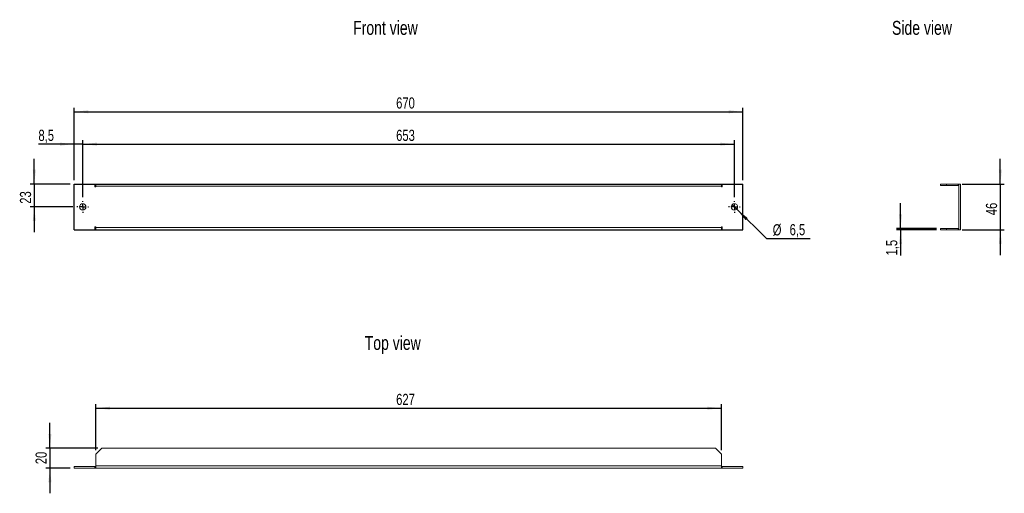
# Model space of a CAD drawing. Header units: millimetres. Extents: x 27 to 274, y 78 to 196.
import ezdxf

# ---------------------------------------------------------------- set-up
doc = ezdxf.new("R2010")
doc.units = ezdxf.units.MM
doc.layers.add('FORMAT', color=7, linetype='Continuous')
doc.styles.add('SLDTEXTSTYLE0', font='TXT', dxfattribs={"width": 0.75})
doc.dimstyles.new('SLDDIMSTYLE0', dxfattribs={"dimtxt": 2.8, "dimasz": 3.556, "dimexe": 0, "dimexo": 0.0625, "dimgap": 0.7, "dimtad": 1, "dimlfac": 4, "dimrnd": 1e-09, "dimzin": 12, "dimdsep": 46, "dimtxsty": 'SLDTEXTSTYLE0', "dimsah": 1, "dimcen": 0.09, "dimadec": 0, "dimazin": 3, "dimtfac": 1, "dimtofl": 0, "dimtmove": 0, "dimatfit": 3, "dimfxl": 1, "dimfrac": 2, "dimtolj": 1, "dimtzin": 12, "dimarcsym": 0})
doc.dimstyles.new('SLDDIMSTYLE1', dxfattribs={"dimtxt": 2.8, "dimasz": 3.556, "dimexe": 0, "dimexo": 0.0625, "dimgap": 0.7, "dimtad": 1, "dimdec": 1, "dimlfac": 4, "dimrnd": 1e-09, "dimzin": 12, "dimdsep": 46, "dimtxsty": 'SLDTEXTSTYLE0', "dimsah": 1, "dimcen": 0.09, "dimadec": 0, "dimazin": 3, "dimtfac": 1, "dimtdec": 1, "dimtmove": 0, "dimatfit": 0, "dimfxl": 1, "dimfrac": 2, "dimtolj": 1, "dimtzin": 12, "dimarcsym": 0})
doc.dimstyles.new('SLDDIMSTYLE2', dxfattribs={"dimtxt": 2.8, "dimasz": 3.556, "dimexe": 0, "dimexo": 0.0625, "dimgap": 0.7, "dimtad": 1, "dimlfac": 4, "dimrnd": 1e-09, "dimzin": 12, "dimdsep": 46, "dimtxsty": 'SLDTEXTSTYLE0', "dimsah": 1, "dimcen": 0.09, "dimadec": 0, "dimazin": 3, "dimtfac": 1, "dimtmove": 0, "dimatfit": 0, "dimfxl": 1, "dimfrac": 2, "dimtolj": 1, "dimtzin": 12, "dimarcsym": 0})
doc.dimstyles.new('SLDDIMSTYLE3', dxfattribs={"dimtxt": 2.8, "dimasz": 3.556, "dimexe": 0, "dimexo": 0.0625, "dimgap": 0.7, "dimtad": 0, "dimtih": 1, "dimtoh": 1, "dimdec": 1, "dimlfac": 4, "dimrnd": 1e-09, "dimzin": 12, "dimdsep": 46, "dimtxsty": 'SLDTEXTSTYLE0', "dimblk1": 'NONE', "dimsah": 1, "dimcen": 0, "dimadec": 0, "dimazin": 3, "dimtfac": 1, "dimtdec": 1, "dimtmove": 0, "dimatfit": 3, "dimldrblk": 'NONE', "dimfxl": 1, "dimfrac": 2, "dimtolj": 1, "dimtzin": 12, "dimarcsym": 0})
doc.dimstyles.new('SLDDIMSTYLE4', dxfattribs={"dimtxt": 2.8, "dimasz": 3.556, "dimexe": 0, "dimexo": 0.0625, "dimgap": 0.7, "dimtad": 1, "dimdec": 1, "dimlfac": 4, "dimrnd": 1e-09, "dimzin": 12, "dimdsep": 46, "dimtxsty": 'SLDTEXTSTYLE0', "dimsah": 1, "dimcen": 0.09, "dimadec": 0, "dimazin": 3, "dimtfac": 1, "dimtmove": 0, "dimatfit": 0, "dimfxl": 1, "dimfrac": 2, "dimtolj": 1, "dimtzin": 12, "dimarcsym": 0})

# ---------------------------------------------------------------- blocks, each defined once
blk = doc.blocks.new('_D')
at = {"layer": 'FORMAT'}
for p, q in [((41.11, 156.1), (41.11, 174.22)), ((41.11, 173.22), (208.61, 173.22)), ((208.61, 156.1), (208.61, 174.22))]:
    blk.add_line(p, q, dxfattribs=at)
for points in [[(41.11, 173.22), (44.67, 172.84), (44.67, 173.6)], [(208.61, 173.22), (205.06, 173.6), (205.06, 172.84)]]:
    blk.add_solid(points, dxfattribs=at)
at = {"layer": 'FORMAT', "insert": (121.76, 176.83), "char_height": 2.8, "attachment_point": 1, "style": 'SLDTEXTSTYLE0'}
blk.add_mtext('670', dxfattribs=at)
blk = doc.blocks.new('_D_1')
at = {"layer": 'FORMAT'}
for p, q in [((41.11, 156.1), (41.11, 166.1)), ((43.24, 151.79), (43.24, 166.1)), ((41.11, 165.1), (32.15, 165.1)), ((43.24, 165.1), (41.11, 165.1)), ((43.24, 165.1), (49.59, 165.1))]:
    blk.add_line(p, q, dxfattribs=at)
for points in [[(41.11, 165.1), (37.56, 165.48), (37.56, 164.72)], [(43.24, 165.1), (46.8, 164.72), (46.8, 165.48)]]:
    blk.add_solid(points, dxfattribs=at)
at = {"layer": 'FORMAT', "insert": (32.15, 168.71), "char_height": 2.8, "attachment_point": 1, "style": 'SLDTEXTSTYLE0'}
blk.add_mtext('8,5', dxfattribs=at)
blk = doc.blocks.new('_D_2')
at = {"layer": 'FORMAT'}
for p, q in [((43.24, 151.79), (43.24, 166.1)), ((206.49, 151.79), (206.49, 166.1)), ((43.24, 165.1), (206.49, 165.1))]:
    blk.add_line(p, q, dxfattribs=at)
for points in [[(43.24, 165.1), (46.8, 164.72), (46.8, 165.48)], [(206.49, 165.1), (202.93, 165.48), (202.93, 164.72)]]:
    blk.add_solid(points, dxfattribs=at)
at = {"layer": 'FORMAT', "insert": (121.76, 168.71), "char_height": 2.8, "attachment_point": 1, "style": 'SLDTEXTSTYLE0'}
blk.add_mtext('653', dxfattribs=at)
blk = doc.blocks.new('_D_3')
at = {"layer": 'FORMAT'}
for p, q in [((31.11, 155.1), (31.11, 161.45)), ((40.11, 155.1), (30.11, 155.1)), ((31.11, 155.1), (31.11, 149.35)), ((40.8, 149.35), (30.11, 149.35)), ((31.11, 149.35), (31.11, 143))]:
    blk.add_line(p, q, dxfattribs=at)
for points in [[(31.11, 155.1), (31.5, 158.66), (30.73, 158.66)], [(31.11, 149.35), (30.73, 145.8), (31.5, 145.8)]]:
    blk.add_solid(points, dxfattribs=at)
at = {"layer": 'FORMAT', "insert": (27.51, 150.16), "char_height": 2.8, "attachment_point": 1, "rotation": 90, "style": 'SLDTEXTSTYLE0'}
blk.add_mtext('23', dxfattribs=at)
blk = doc.blocks.new('_D_4')
at = {"layer": 'FORMAT'}
for p, q in [((205.91, 149.92), (207.07, 148.78)), ((207.07, 148.78), (214.51, 141.4)), ((214.51, 141.4), (225.49, 141.4))]:
    blk.add_line(p, q, dxfattribs=at)
blk.add_solid([(207.07, 148.78), (209.32, 146.01), (209.86, 146.55)], dxfattribs=at)
at = {"layer": 'FORMAT', "char_height": 2.8, "attachment_point": 1, "style": 'SLDTEXTSTYLE0'}
for s, insert in [('%%c', (216.1, 145.01)), ('6,5', (220.32, 145.05))]:
    blk.add_mtext(s, dxfattribs=dict(at, insert=insert))
blk = doc.blocks.new('_NONE')
blk = doc.blocks.new('SW_CENTERMARKSYMBOL_0')
at = {"layer": 'FORMAT', "color": 0}
for p, q in [((-1.25, 0), (-1.4375, 0)), ((0, 0), (-0.625, 0)), ((0, 1.25), (0, 1.4375)), ((0, 0), (0, 0.625)), ((0, 0), (0, -0.625)), ((0, 0), (0.625, 0)), ((1.25, 0), (1.4375, 0)), ((0, -1.25), (0, -1.4375))]:
    blk.add_line(p, q, dxfattribs=at)
blk = doc.blocks.new('SW_CENTERMARKSYMBOL_1')
at = {"layer": 'FORMAT', "color": 0}
for p, q in [((-1.25, 0), (-1.4375, 0)), ((0, 0), (-0.625, 0)), ((0, 1.25), (0, 1.4375)), ((0, 0), (0, 0.625)), ((0, 0), (0, -0.625)), ((0, 0), (0.625, 0)), ((1.25, 0), (1.4375, 0)), ((0, -1.25), (0, -1.4375))]:
    blk.add_line(p, q, dxfattribs=at)
blk = doc.blocks.new('_D_5')
at = {"layer": 'FORMAT'}
for p, q in [((273.11, 155.1), (273.11, 161.45)), ((263.55, 155.1), (274.11, 155.1)), ((273.11, 155.1), (273.11, 143.6)), ((263.55, 143.6), (274.11, 143.6)), ((273.11, 143.6), (273.11, 137.25))]:
    blk.add_line(p, q, dxfattribs=at)
for points in [[(273.11, 155.1), (273.49, 158.66), (272.73, 158.66)], [(273.11, 143.6), (272.73, 140.05), (273.49, 140.05)]]:
    blk.add_solid(points, dxfattribs=at)
at = {"layer": 'FORMAT', "insert": (269.5, 147.28), "char_height": 2.8, "attachment_point": 1, "rotation": 90, "style": 'SLDTEXTSTYLE0'}
blk.add_mtext('46', dxfattribs=at)
blk = doc.blocks.new('_D_6')
at = {"layer": 'FORMAT'}
for p, q in [((248.11, 143.98), (248.11, 150.33)), ((257.11, 143.98), (247.11, 143.98)), ((257.11, 143.6), (247.11, 143.6)), ((248.11, 143.98), (248.11, 143.6)), ((248.11, 143.6), (248.11, 137.18))]:
    blk.add_line(p, q, dxfattribs=at)
for points in [[(248.11, 143.98), (248.49, 147.53), (247.73, 147.53)], [(248.11, 143.6), (247.73, 140.05), (248.49, 140.05)]]:
    blk.add_solid(points, dxfattribs=at)
at = {"layer": 'FORMAT', "insert": (244.5, 137.18), "char_height": 2.8, "attachment_point": 1, "rotation": 90, "style": 'SLDTEXTSTYLE0'}
blk.add_mtext('1,5', dxfattribs=at)
blk = doc.blocks.new('_D_7')
at = {"layer": 'FORMAT'}
for p, q in [((46.49, 88.37), (46.49, 99.87)), ((46.49, 98.87), (203.24, 98.87)), ((203.24, 88.37), (203.24, 99.87))]:
    blk.add_line(p, q, dxfattribs=at)
for points in [[(46.49, 98.87), (50.05, 98.49), (50.05, 99.25)], [(203.24, 98.87), (199.68, 99.25), (199.68, 98.49)]]:
    blk.add_solid(points, dxfattribs=at)
at = {"layer": 'FORMAT', "insert": (121.76, 102.48), "char_height": 2.8, "attachment_point": 1, "style": 'SLDTEXTSTYLE0'}
blk.add_mtext('627', dxfattribs=at)
blk = doc.blocks.new('_D_8')
at = {"layer": 'FORMAT'}
for p, q in [((35.02, 88.87), (35.02, 95.22)), ((46.99, 88.87), (34.02, 88.87)), ((35.02, 88.87), (35.02, 83.87)), ((40.11, 83.87), (34.02, 83.87)), ((35.02, 83.87), (35.02, 77.52))]:
    blk.add_line(p, q, dxfattribs=at)
for points in [[(35.02, 88.87), (35.41, 92.42), (34.64, 92.42)], [(35.02, 83.87), (34.64, 80.31), (35.41, 80.31)]]:
    blk.add_solid(points, dxfattribs=at)
at = {"layer": 'FORMAT', "insert": (31.42, 84.83), "char_height": 2.8, "attachment_point": 1, "rotation": 90, "style": 'SLDTEXTSTYLE0'}
blk.add_mtext('20', dxfattribs=at)

msp = doc.modelspace()

# ---------------------------------------------------------------- linework, layer by layer
at = {"color": 7, "linetype": 'Continuous'}
for p, q in [((41.1149, 143.6017), (41.1149, 155.1017)), ((41.1149, 155.1017), (208.6149, 155.1017)), ((208.6149, 143.6017), (208.6149, 155.1017)), ((41.1149, 143.6017), (208.6149, 143.6017))]:
    msp.add_line(p, q, dxfattribs=at)
at = {"color": 7, "linetype": 'Continuous', "lineweight": 15}
for p, q in [((41.1149, 155.1017), (41.1149, 143.6017)), ((46.3024, 155.1017), (41.1149, 155.1017)), ((46.3024, 155.1017), (46.3024, 154.355)), ((46.3024, 154.355), (46.4899, 154.355)), ((46.4899, 154.5425), (46.4899, 155.1017)), ((46.4899, 155.1017), (203.2399, 155.1017)), ((203.2399, 154.5425), (46.4899, 154.5425)), ((46.4899, 154.355), (46.4899, 154.5425)), ((203.2399, 155.1017), (203.2399, 154.5425)), ((203.2399, 154.5425), (203.2399, 154.355)), ((203.2399, 154.355), (203.4274, 154.355)), ((203.4274, 154.355), (203.4274, 155.1017)), ((208.6149, 155.1017), (203.4274, 155.1017)), ((208.6149, 143.6017), (208.6149, 155.1017)), ((258.1062, 155.1017), (258.1062, 154.7267)), ((259.6088, 155.1017), (258.1062, 155.1017)), ((259.6088, 154.7267), (258.1062, 154.7267)), ((259.6088, 155.1017), (259.6088, 154.7267)), ((262.547, 155.1017), (259.6088, 155.1017)), ((262.547, 154.7267), (259.6088, 154.7267)), ((262.547, 154.7267), (262.547, 155.1017)), ((262.7312, 155.1017), (263.1062, 155.1017)), ((262.7312, 155.1017), (262.7312, 143.6017)), ((263.1062, 155.1017), (263.1062, 143.6017)), ((41.1149, 143.6017), (46.3024, 143.6017)), ((46.4899, 144.3483), (46.3024, 144.3483)), ((46.3024, 144.3483), (46.3024, 143.6017)), ((46.4899, 144.1608), (46.4899, 144.3483)), ((46.4899, 143.6017), (46.4899, 144.1608)), ((46.4899, 144.1608), (203.2399, 144.1608)), ((46.4899, 143.6017), (203.2399, 143.6017)), ((203.4274, 144.3483), (203.2399, 144.3483)), ((203.2399, 144.3483), (203.2399, 144.1608)), ((203.2399, 144.1608), (203.2399, 143.6017)), ((203.4274, 143.6017), (203.4274, 144.3483)), ((203.4274, 143.6017), (208.6149, 143.6017)), ((258.1062, 143.6017), (258.1062, 143.9767)), ((259.6088, 143.9767), (258.1062, 143.9767)), ((259.6088, 143.6017), (258.1062, 143.6017)), ((259.6088, 143.6017), (259.6088, 143.9767)), ((262.547, 143.9767), (259.6088, 143.9767)), ((262.547, 143.6017), (259.6088, 143.6017)), ((262.547, 143.9767), (262.547, 143.6017)), ((262.7312, 143.6017), (263.1062, 143.6017)), ((46.4899, 87.3662), (47.9925, 88.8688)), ((47.9925, 88.8688), (201.7373, 88.8688)), ((201.7373, 88.8688), (203.2399, 87.3662)), ((46.4899, 84.428), (46.4899, 87.3662)), ((203.2399, 87.3662), (203.2399, 84.428)), ((46.3024, 84.2438), (41.1149, 84.2438)), ((41.1149, 84.2438), (41.1149, 83.8688)), ((46.3024, 83.8688), (41.1149, 83.8688)), ((46.3024, 84.2438), (46.3024, 83.8688)), ((46.4899, 84.2438), (46.3024, 84.2438)), ((46.3024, 83.8688), (46.4899, 83.8688)), ((46.4899, 84.428), (203.2399, 84.428)), ((46.4899, 83.8688), (46.4899, 84.428)), ((203.2399, 83.8688), (46.4899, 83.8688)), ((203.2399, 84.428), (203.2399, 83.8688)), ((203.4274, 84.2438), (203.2399, 84.2438)), ((203.2399, 83.8688), (203.4274, 83.8688)), ((203.4274, 84.2438), (203.4274, 83.8688)), ((208.6149, 84.2438), (203.4274, 84.2438)), ((208.6149, 83.8688), (203.4274, 83.8688)), ((208.6149, 84.2438), (208.6149, 83.8688))]:
    msp.add_line(p, q, dxfattribs=at)
at = {"color": 7, "linetype": 'Continuous', "lineweight": 15, "flags": 128}
for points in [[(262.7312, 155.0705), (262.6561, 155.0909), (262.547, 155.1017)], [(262.547, 143.6017), (262.6561, 143.6124), (262.7312, 143.6329)]]:
    msp.add_lwpolyline(points, dxfattribs=at)
at = {"color": 7, "linetype": 'Continuous', "lineweight": 15}
for centre in [(43.2399, 149.3517), (206.4899, 149.3517)]:
    msp.add_circle(centre, 0.8125, dxfattribs=at)
for centre, start, end in [((262.547, 154.5425), 0, 90), ((262.547, 144.1608), 270, 0)]:
    msp.add_arc(centre, 0.1841, start, end, dxfattribs=at)

# ---------------------------------------------------------------- block references
at = {"layer": 'FORMAT'}
for name, p in [('SW_CENTERMARKSYMBOL_0', (43.2399, 149.3517)), ('SW_CENTERMARKSYMBOL_1', (206.4899, 149.3517))]:
    msp.add_blockref(name, p, dxfattribs=at)

# ---------------------------------------------------------------- texts
at = {"layer": 'FORMAT', "char_height": 3.5, "attachment_point": 1, "style": 'SLDTEXTSTYLE0'}
for s, insert in [('Front view', (110.986, 196.0231)), ('Side view', (245.9717, 196.0231)), ('Top view', (113.8783, 116.9917))]:
    msp.add_mtext(s, dxfattribs=dict(at, insert=insert))

# ---------------------------------------------------------------- dimensions: what is measured, and where the dimension line sits
at = {"layer": 'FORMAT'}
for base, p1, p2, dimstyle, picture, middle in [((208.6149, 173.2199), (41.1149, 155.1017), (208.6149, 155.1017), 'SLDDIMSTYLE0', '_D', (124.8649, 173.2199)), ((41.1149, 165.1017), (43.2399, 150.7892), (41.1149, 155.1017), 'SLDDIMSTYLE1', '_D_1', (34.7394, 165.1017)), ((206.4899, 165.1017), (43.2399, 150.7892), (206.4899, 150.7892), 'SLDDIMSTYLE0', '_D_2', (124.8649, 165.1017)), ((203.2399, 98.8688), (46.4899, 87.3662), (203.2399, 87.3662), 'SLDDIMSTYLE0', '_D_7', (124.8649, 98.8688))]:
    dim = msp.add_linear_dim(base=base, p1=p1, p2=p2, dimstyle=dimstyle, dxfattribs=at)
    dim.commit()
    dim.dimension.update_dxf_attribs({"geometry": picture, "text_midpoint": middle})
for base, p1, p2, dimstyle, picture, middle in [((31.1149, 149.3517), (41.1149, 155.1017), (41.8024, 149.3517), 'SLDDIMSTYLE2', '_D_3', (31.1149, 152.2267)), ((273.1062, 143.6017), (262.547, 155.1017), (262.547, 143.6017), 'SLDDIMSTYLE2', '_D_5', (273.1062, 149.3517)), ((248.1062, 143.6017), (258.1062, 143.9767), (258.1062, 143.6017), 'SLDDIMSTYLE4', '_D_6', (248.1062, 139.7703)), ((35.0245, 83.8688), (47.9925, 88.8688), (41.1149, 83.8688), 'SLDDIMSTYLE2', '_D_8', (35.0245, 86.8946))]:
    dim = msp.add_linear_dim(base=base, p1=p1, p2=p2, angle=90, dimstyle=dimstyle, dxfattribs=at)
    dim.commit()
    dim.dimension.update_dxf_attribs({"geometry": picture, "text_midpoint": middle})
dim = msp.add_diameter_dim_2p(p1=(205.9128, 149.9236), p2=(207.0671, 148.7798), dimstyle='SLDDIMSTYLE3', dxfattribs=at)
dim.commit()
dim.dimension.update_dxf_attribs({"geometry": '_D_4', "text_midpoint": (220.7966, 143.7129)})

doc.saveas('drawing.dxf')
